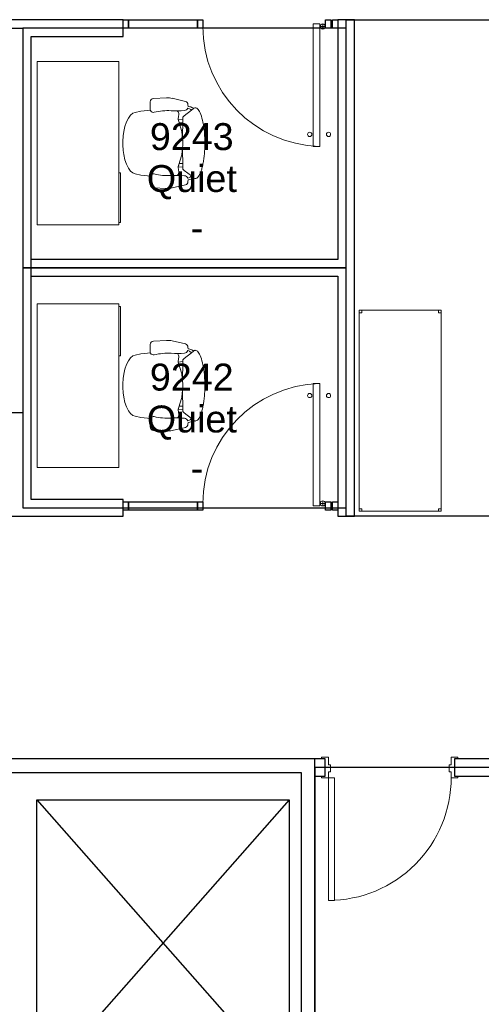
# Model space of a CAD drawing. Header units: inches. Extents: x -1 to 4727, y -3 to 1727.
# Tile 21 of 163: x 1123 to 1258, y 1002 to 1291. Entities that reach past the tile are written whole.
import ezdxf

# ---------------------------------------------------------------- set-up
doc = ezdxf.new("R2010")
doc.units = ezdxf.units.IN
doc.header["$LTSCALE"] = 42
doc.header["$MEASUREMENT"] = 0
doc.layers.get('0').update_dxf_attribs({"linetype": 'CONTINUOUS'})
for name, color, linetype in [('A-FLOR-LEVL', 7, 'CONTINUOUS'), ('I-DOOR', 9, 'CONTINUOUS'), ('I-FURN', 8, 'CONTINUOUS'), ('I-FURN-CHAR', 9, 'CONTINUOUS'), ('I-GLAZ', 8, 'CONTINUOUS'), ('I-WALL', 8, 'CONTINUOUS'), ('Room Names & IDs', 7, 'CONTINUOUS'), ('triLabelLayer', 7, 'CONTINUOUS'), ('triMeasuredGrossAreaLayer', 7, 'CONTINUOUS'), ('triSpaceLayer', 7, 'CONTINUOUS')]:
    doc.layers.add(name, color=color, linetype=linetype)
doc.styles.add('PDF Helvetica', font='Helvetica.ttf')
doc.styles.get("Standard").update_dxf_attribs({"font": 'romans.shx'})

# ---------------------------------------------------------------- blocks, each defined once
blk = doc.blocks.new('Desk - Rectangular - 24 X 48-6938291-FURNITURE PLAN - FLOOR 09 - WEST')
at = {"lineweight": 9}
for p, q in [((54, 27), (6, 27)), ((6, 27), (6, 3)), ((54, 3), (54, 27)), ((6, 3), (54, 3)), ((38.75, 2.5), (38.75, 3)), ((53.25, 3), (53.25, 2.5)), ((53.25, 2.5), (38.75, 2.5))]:
    blk.add_line(p, q, dxfattribs=at)
blk = doc.blocks.new('Chair - Task - Herman Miller - Aeron - Default-V280-FURNITURE PLAN - FLOOR 09 - WEST')
at = {"lineweight": 9}
for p, q in [((-1.86, 13.15), (-5.69, 12.24)), ((3.68, 13.11), (-0.16, 13.31)), ((4.63, 10.03), (4.63, 12.11)), ((-8.1, 10.14), (-8.29, 10.29)), ((-8.1, 10.14), (-7.44, 9.64)), ((-5.32, 8.01), (-7.44, 9.64)), ((-6.47, 10.79), (-6.97, 10.69)), ((-6.69, 10.2), (-6.39, 10.29)), ((-6.46, 11.29), (-6.47, 10.79)), ((-3.61, 9.19), (-3.74, 8.65)), ((-3.5, 9.32), (-3.61, 9.19)), ((-3.23, 9.47), (-3.5, 9.32)), ((5.45, 9.57), (4.56, 9.69)), ((7.37, 9.36), (5.45, 9.57)), ((9.02, 8.99), (7.37, 9.36)), ((9.73, 8.75), (9.02, 8.99)), ((10.41, 8.19), (9.73, 8.75)), ((-4.97, 7.6), (-5.32, 8.01)), ((-4.91, 7.07), (-4.97, 7.6)), ((-3.57, 6.95), (-4.91, 7.07)), ((-4.89, 1.3), (-4.91, 7.07)), ((-4.91, 5.96), (-3.89, 6.02)), ((-3.8, 6.31), (-4.56, 3.74)), ((-3.57, 6.9), (-3.8, 6.31)), ((-3.74, 8.65), (-3.74, 8.54)), ((-3.74, 8.54), (-3.63, 7.72)), ((-3.63, 7.72), (-3.57, 7.19)), ((-3.57, 7.19), (-3.57, 6.9)), ((11.03, 7.34), (10.41, 8.19)), ((11.57, 6.22), (11.03, 7.34)), ((12.02, 4.89), (11.57, 6.22)), ((-4.62, 3.39), (-4.89, 1.3)), ((-4.56, 3.74), (-4.62, 3.39)), ((12.35, 3.38), (12.02, 4.89)), ((12.51, 2.13), (12.35, 3.38)), ((-4.91, -7.07), (-4.89, -1.3)), ((-4.89, -1.3), (-4.62, -3.39)), ((12.35, -3.38), (12.51, -2.13)), ((-4.62, -3.39), (-4.56, -3.74)), ((-4.56, -3.74), (-3.8, -6.31)), ((11.57, -6.22), (12.02, -4.89)), ((12.02, -4.89), (12.35, -3.38)), ((-7.44, -9.64), (-5.32, -8.01)), ((-5.32, -8.01), (-4.97, -7.6)), ((-4.97, -7.6), (-4.91, -7.07)), ((-4.91, -5.96), (-3.89, -6.02)), ((-3.57, -6.95), (-4.91, -7.07)), ((-3.8, -6.31), (-3.57, -6.9)), ((-3.63, -7.72), (-3.74, -8.54)), ((-3.74, -8.54), (-3.74, -8.65)), ((-3.74, -8.65), (-3.61, -9.19)), ((-3.57, -7.19), (-3.63, -7.72)), ((-3.57, -6.9), (-3.57, -7.19)), ((9.73, -8.75), (10.41, -8.19)), ((10.41, -8.19), (11.03, -7.34)), ((11.03, -7.34), (11.57, -6.22)), ((-8.29, -10.29), (-8.1, -10.14)), ((-7.44, -9.64), (-8.1, -10.14)), ((-6.97, -10.69), (-6.47, -10.79)), ((-6.39, -10.29), (-6.69, -10.2)), ((-6.47, -10.79), (-6.46, -11.29)), ((-3.61, -9.19), (-3.5, -9.32)), ((-3.5, -9.32), (-3.23, -9.47)), ((4.56, -9.69), (5.45, -9.57)), ((4.63, -12.11), (4.63, -10.03)), ((5.45, -9.57), (7.37, -9.36)), ((7.37, -9.36), (9.02, -8.99)), ((9.02, -8.99), (9.73, -8.75)), ((-5.69, -12.24), (-1.86, -13.15)), ((-0.16, -13.31), (3.68, -13.11))]:
    blk.add_line(p, q, dxfattribs=at)
for centre, radius, start, end in [((-5.46, 11.27), 1, 103.3925, 178.698), ((-0.47, 7.31), 6, 87.0643, 103.3925), ((3.63, 12.11), 1, 0, 87.0643), ((-8.57, 9.93), 0.45, 52.4809, 89.3775), ((-6.72, 8.74), 1.96, 97.4331, 134.5669), ((-6.33, 8.94), 1.31, 105.9454, 147.8944), ((-5.34, 10.69), 1.13, 200.7831, 264.9363), ((-3.13, 35.67), 26.21, 264.9363, 273.5466), ((-0.51, -6.46), 16, 75.7341, 93.5466), ((3.66, 9.96), 0.937, 255.7341, 335.4422), ((3.63, 10.03), 1, 332.4862, 360), ((17.99, -0.99), 22.97, 159.7776, 162.2357), ((27.52, 0), 32.43, 177.709, 182.291), ((-4.36, 0), 17, 352.8004, 7.1996), ((17.99, 0.99), 22.97, 197.7643, 200.2224), ((-8.57, -9.93), 0.45, 270.6225, 307.5191), ((-6.72, -8.74), 1.96, 225.4331, 262.5669), ((-6.33, -8.94), 1.31, 212.1056, 254.0546), ((-5.46, -11.27), 1, 181.302, 256.6075), ((-5.34, -10.69), 1.13, 95.0637, 159.2169), ((-3.13, -35.67), 26.21, 86.4534, 95.0637), ((-0.51, 6.46), 16, 266.4534, 284.2659), ((3.66, -9.96), 0.937, 24.5578, 104.2659), ((3.63, -10.03), 1, 360, 27.5138), ((-0.47, -7.31), 6, 256.6075, 272.9357), ((3.63, -12.11), 1, 272.9357, 360)]:
    blk.add_arc(centre, radius, start, end, dxfattribs=at)
blk.add_open_spline([(-8.56, 10.38), (-8.71, 10.38), (-9.01, 10.3), (-9.44, 9.92), (-9.85, 9.29), (-10.23, 8.44), (-10.57, 7.37), (-10.86, 6.13), (-11.1, 4.73), (-11.32, 2.72), (-11.42, 0.54), (-11.37, -1.63), (-11.23, -3.75), (-10.89, -6.21), (-10.25, -8.54), (-9.59, -9.79), (-9.01, -10.3), (-8.71, -10.38), (-8.56, -10.38)], degree=3, knots=[0, 0, 0, 0, 0.05, 0.1, 0.15, 0.2, 0.25, 0.3, 0.35, 0.4, 0.5, 0.55, 0.6, 0.7, 0.8, 0.9, 0.95, 1, 1, 1, 1], dxfattribs=at)
blk = doc.blocks.new('Desk - Rectangular - 24 X 48-6938310-FURNITURE PLAN - FLOOR 09 - WEST')
at = {"lineweight": 9}
for p, q in [((38.75, -2.5), (53.25, -2.5)), ((38.75, -3), (38.75, -2.5)), ((53.25, -2.5), (53.25, -3)), ((6, -27), (6, -3)), ((6, -3), (54, -3)), ((54, -3), (54, -27)), ((54, -27), (6, -27))]:
    blk.add_line(p, q, dxfattribs=at)
blk = doc.blocks.new('Chair - Task - Herman Miller - Aeron - Default-V296-FURNITURE PLAN - FLOOR 09 - WEST')
at = {"lineweight": 9}
for p, q in [((-5.69, 12.24), (-1.86, 13.15)), ((-0.16, 13.31), (3.68, 13.11)), ((4.63, 12.11), (4.63, 10.03)), ((-8.29, 10.29), (-8.1, 10.14)), ((-7.44, 9.64), (-8.1, 10.14)), ((-7.44, 9.64), (-5.32, 8.01)), ((-6.97, 10.69), (-6.47, 10.79)), ((-6.39, 10.29), (-6.69, 10.2)), ((-6.47, 10.79), (-6.46, 11.29)), ((-3.74, 8.65), (-3.61, 9.19)), ((-3.61, 9.19), (-3.5, 9.32)), ((-3.5, 9.32), (-3.23, 9.47)), ((4.56, 9.69), (5.45, 9.57)), ((5.45, 9.57), (7.37, 9.36)), ((7.37, 9.36), (9.02, 8.99)), ((9.02, 8.99), (9.73, 8.75)), ((9.73, 8.75), (10.41, 8.19)), ((-5.32, 8.01), (-4.97, 7.6)), ((-4.97, 7.6), (-4.91, 7.07)), ((-3.57, 6.95), (-4.91, 7.07)), ((-4.91, 7.07), (-4.89, 1.3)), ((-4.91, 5.96), (-3.89, 6.02)), ((-4.56, 3.74), (-3.8, 6.31)), ((-3.8, 6.31), (-3.57, 6.9)), ((-3.74, 8.54), (-3.74, 8.65)), ((-3.63, 7.72), (-3.74, 8.54)), ((-3.57, 7.19), (-3.63, 7.72)), ((-3.57, 6.9), (-3.57, 7.19)), ((10.41, 8.19), (11.03, 7.34)), ((11.03, 7.34), (11.57, 6.22)), ((11.57, 6.22), (12.02, 4.89)), ((-4.89, 1.3), (-4.62, 3.39)), ((-4.62, 3.39), (-4.56, 3.74)), ((12.02, 4.89), (12.35, 3.38)), ((12.35, 3.38), (12.51, 2.13)), ((-4.89, -1.3), (-4.91, -7.07)), ((-4.62, -3.39), (-4.89, -1.3)), ((12.51, -2.13), (12.35, -3.38)), ((-4.56, -3.74), (-4.62, -3.39)), ((-3.8, -6.31), (-4.56, -3.74)), ((12.02, -4.89), (11.57, -6.22)), ((12.35, -3.38), (12.02, -4.89)), ((-5.32, -8.01), (-7.44, -9.64)), ((-4.97, -7.6), (-5.32, -8.01)), ((-4.91, -7.07), (-4.97, -7.6)), ((-4.91, -5.96), (-3.89, -6.02)), ((-3.57, -6.95), (-4.91, -7.07)), ((-3.57, -6.9), (-3.8, -6.31)), ((-3.74, -8.54), (-3.63, -7.72)), ((-3.74, -8.65), (-3.74, -8.54)), ((-3.61, -9.19), (-3.74, -8.65)), ((-3.63, -7.72), (-3.57, -7.19)), ((-3.57, -7.19), (-3.57, -6.9)), ((10.41, -8.19), (9.73, -8.75)), ((11.03, -7.34), (10.41, -8.19)), ((11.57, -6.22), (11.03, -7.34)), ((-8.1, -10.14), (-8.29, -10.29)), ((-8.1, -10.14), (-7.44, -9.64)), ((-6.47, -10.79), (-6.97, -10.69)), ((-6.69, -10.2), (-6.39, -10.29)), ((-6.46, -11.29), (-6.47, -10.79)), ((-3.5, -9.32), (-3.61, -9.19)), ((-3.23, -9.47), (-3.5, -9.32)), ((5.45, -9.57), (4.56, -9.69)), ((4.63, -10.03), (4.63, -12.11)), ((7.37, -9.36), (5.45, -9.57)), ((9.02, -8.99), (7.37, -9.36)), ((9.73, -8.75), (9.02, -8.99)), ((-1.86, -13.15), (-5.69, -12.24)), ((3.68, -13.11), (-0.16, -13.31))]:
    blk.add_line(p, q, dxfattribs=at)
for centre, radius, start, end in [((-5.46, 11.27), 1, 103.3925, 178.698), ((-0.47, 7.31), 6, 87.0643, 103.3925), ((3.63, 12.11), 1, 0, 87.0643), ((-8.57, 9.93), 0.45, 52.4809, 89.3775), ((-6.72, 8.74), 1.96, 97.4331, 134.5669), ((-6.33, 8.94), 1.31, 105.9454, 147.8944), ((-5.34, 10.69), 1.13, 200.7831, 264.9363), ((-3.13, 35.67), 26.21, 264.9363, 273.5466), ((-0.51, -6.46), 16, 75.7341, 93.5466), ((3.66, 9.96), 0.937, 255.7341, 335.4422), ((3.63, 10.03), 1, 332.4862, 0), ((17.99, -0.99), 22.97, 159.7776, 162.2357), ((27.52, 0), 32.43, 177.709, 182.291), ((-4.36, 0), 17, 352.8004, 7.1996), ((17.99, 0.99), 22.97, 197.7643, 200.2224), ((-8.57, -9.93), 0.45, 270.6225, 307.5191), ((-6.72, -8.74), 1.96, 225.4331, 262.5669), ((-6.33, -8.94), 1.31, 212.1056, 254.0546), ((-5.46, -11.27), 1, 181.302, 256.6075), ((-5.34, -10.69), 1.13, 95.0637, 159.2169), ((-3.13, -35.67), 26.21, 86.4534, 95.0637), ((-0.51, 6.46), 16, 266.4534, 284.2659), ((3.66, -9.96), 0.937, 24.5578, 104.2659), ((3.63, -10.03), 1, 0, 27.5138), ((-0.47, -7.31), 6, 256.6075, 272.9357), ((3.63, -12.11), 1, 272.9357, 0)]:
    blk.add_arc(centre, radius, start, end, dxfattribs=at)
blk.add_open_spline([(-8.56, -10.38), (-8.71, -10.38), (-9.01, -10.3), (-9.59, -9.79), (-10.25, -8.54), (-10.89, -6.21), (-11.23, -3.75), (-11.37, -1.63), (-11.42, 0.54), (-11.32, 2.72), (-11.1, 4.73), (-10.86, 6.13), (-10.57, 7.37), (-10.23, 8.44), (-9.85, 9.29), (-9.44, 9.92), (-9.01, 10.3), (-8.71, 10.38), (-8.56, 10.38)], degree=3, knots=[-1, -1, -1, -1, -0.95, -0.9, -0.8, -0.7, -0.6, -0.55, -0.5, -0.4, -0.35, -0.3, -0.25, -0.2, -0.15, -0.1, -0.05, 0, 0, 0, 0], dxfattribs=at)
blk = doc.blocks.new('Door CW - Single - Offset Pivot Hinge - Single Swing - w Rails - Default - Interior CISCO-7565966-FURNITURE PLAN - FLOOR 09 - WEST')
at = {"lineweight": 9}
for p, q in [((14.38, 35.92), (16.37, 35.92)), ((14.38, 35.92), (14.38, 0)), ((16.37, 35.92), (16.37, 0)), ((16.44, 0.75), (17.94, 0.75)), ((17.19, 1.5), (17.19, 0)), ((14.38, 0), (16.37, 0))]:
    blk.add_line(p, q, dxfattribs=at)
for centre, radius in [((13.37, 32.42), 0.625), ((18.87, 32.42), 0.625), ((17.19, 0.75), 0.75)]:
    blk.add_circle(centre, radius, dxfattribs=at)
blk.add_arc((17.19, 0.75), 35.19, 91.7303, 180, dxfattribs=at)
blk = doc.blocks.new('Door CW - Single - Offset Pivot Hinge - Single Swing - w Rails - Default - Interior CISCO-7565961-FURNITURE PLAN - FLOOR 09 - WEST')
at = {"lineweight": 9}
for p, q in [((14.38, -35.92), (14.38, 0)), ((14.38, 0), (16.37, 0)), ((16.37, -35.92), (16.37, 0)), ((17.19, -1.5), (17.19, 0)), ((16.44, -0.75), (17.94, -0.75)), ((14.38, -35.92), (16.37, -35.92))]:
    blk.add_line(p, q, dxfattribs=at)
for centre, radius in [((17.19, -0.75), 0.75), ((13.37, -32.42), 0.625), ((18.87, -32.42), 0.625)]:
    blk.add_circle(centre, radius, dxfattribs=at)
blk.add_arc((17.19, -0.75), 35.19, 180, 268.2697, dxfattribs=at)
blk = doc.blocks.new('Shelving - Open - placeholder trash-7200707-FURNITURE PLAN - FLOOR 09 - WEST')
at = {"lineweight": 9}
for p, q in [((-31.14, -24.87), (-31.14, -0.87)), ((27.86, -0.87), (-31.14, -0.87)), ((-31.14, -0.87), (-31.14, -24.87)), ((-31.14, -1.62), (-30.39, -1.62)), ((-30.39, -1.62), (-30.39, -0.87)), ((27.11, -0.87), (27.11, -1.62)), ((27.11, -1.62), (27.86, -1.62)), ((27.86, -0.87), (27.86, -24.87)), ((27.86, -24.87), (27.86, -0.87)), ((-30.39, -24.12), (-31.14, -24.12)), ((27.86, -24.87), (-31.14, -24.87)), ((-31.14, -24.87), (27.86, -24.87)), ((-30.39, -24.87), (-30.39, -24.12)), ((27.11, -24.12), (27.11, -24.87)), ((27.86, -24.12), (27.11, -24.12))]:
    blk.add_line(p, q, dxfattribs=at)

msp = doc.modelspace()

# ---------------------------------------------------------------- linework, layer by layer
at = {"layer": 'A-FLOR-LEVL'}
for p, q in [((1127.75, 1062.5), (1201.75, 1062.5)), ((1127.75, 978.5), (1127.75, 1062.5)), ((1127.75, 1062.5), (1201.75, 978.5)), ((1201.75, 1062.5), (1127.75, 978.5)), ((1201.75, 1062.5), (1201.75, 978.5))]:
    msp.add_line(p, q, dxfattribs=at)
at = {"layer": 'I-DOOR', "lineweight": 18}
for p, q in [((1211.25, 1074.5), (1211.25, 1075)), ((1211.25, 1075), (1213.25, 1075)), ((1212.25, 1074.5), (1211.25, 1074.5)), ((1212.25, 1069.5), (1212.25, 1074.5)), ((1213.25, 1075), (1213.25, 1072.75)), ((1213.25, 1072.75), (1213.88, 1072.75)), ((1213.88, 1072.75), (1213.88, 1070.75)), ((1248.62, 1072.75), (1249.25, 1072.75)), ((1248.62, 1070.75), (1248.62, 1072.75)), ((1249.25, 1075), (1251.25, 1075)), ((1249.25, 1072.75), (1249.25, 1075)), ((1250.25, 1074.5), (1250.25, 1069.5)), ((1251.25, 1074.5), (1250.25, 1074.5)), ((1251.25, 1075), (1251.25, 1074.5)), ((1211.25, 1069.5), (1212.25, 1069.5)), ((1211.25, 1069), (1211.25, 1069.5)), ((1213.25, 1070.75), (1213.25, 1069)), ((1213.88, 1070.75), (1213.25, 1070.75)), ((1249.25, 1070.75), (1248.62, 1070.75)), ((1249.25, 1069), (1249.25, 1070.75)), ((1250.25, 1069.5), (1251.25, 1069.5)), ((1251.25, 1069.5), (1251.25, 1069)), ((1213.25, 1069), (1211.25, 1069)), ((1213.25, 1069), (1215, 1069)), ((1213.25, 1069), (1213.25, 1033)), ((1215, 1069), (1215, 1033)), ((1251.25, 1069), (1249.25, 1069)), ((1213.25, 1033), (1215, 1033))]:
    msp.add_line(p, q, dxfattribs=at)
at = {"layer": 'I-DOOR'}
for points in [[(1212.41, 1291.48), (1213.97, 1291.48), (1213.97, 1288.98), (1212.41, 1288.98)], [(1214.44, 1291.48), (1216, 1291.48), (1216, 1288.98), (1214.44, 1288.98)], [(1212.41, 1150.01), (1213.97, 1150.01), (1213.97, 1147.51), (1212.41, 1147.51)], [(1214.44, 1150.01), (1216, 1150.01), (1216, 1147.51), (1214.44, 1147.51)]]:
    msp.add_lwpolyline(points, close=True, dxfattribs=at)
at = {"layer": 'I-DOOR', "lineweight": 18}
msp.add_arc((1213.25, 1069), 36, 270, 0.2053, dxfattribs=at)
at = {"layer": 'I-GLAZ'}
for points in [[(1153.06, 1291.48), (1154.62, 1291.48), (1154.62, 1288.98), (1153.06, 1288.98)], [(1154.62, 1291.48), (1174.84, 1291.48), (1174.84, 1288.98), (1154.62, 1288.98)], [(1174.84, 1291.48), (1176.41, 1291.48), (1176.41, 1288.98), (1174.84, 1288.98)], [(1153.06, 1150.01), (1154.62, 1150.01), (1154.62, 1147.51), (1153.06, 1147.51)], [(1154.62, 1150.01), (1174.84, 1150.01), (1174.84, 1147.51), (1154.62, 1147.51)], [(1174.84, 1150.01), (1176.41, 1150.01), (1176.41, 1147.51), (1174.84, 1147.51)]]:
    msp.add_lwpolyline(points, close=True, dxfattribs=at)
at = {"layer": 'I-WALL'}
for p, q in [((1153.06, 1291.47), (1089.84, 1291.47)), ((1153.06, 1286.59), (1153.06, 1291.47)), ((1216, 1291.47), (1216, 1221.08)), ((1220.88, 1291.47), (1216, 1291.47)), ((1220.88, 1145.81), (1220.88, 1291.47)), ((1126.06, 1150.69), (1126.06, 1286.59)), ((1126.06, 1286.59), (1153.06, 1286.59)), ((1216, 1221.08), (1126.06, 1221.08)), ((1126.06, 1216.2), (1216, 1216.2)), ((1216, 1216.2), (1216, 1145.81)), ((1153.06, 1150.69), (1126.06, 1150.69)), ((1153.06, 1145.81), (1153.06, 1150.69)), ((1088.31, 1145.81), (1153.06, 1145.81)), ((1216, 1145.81), (1220.88, 1145.81)), ((1212.25, 1074.5), (1083.06, 1074.5)), ((1212.25, 1069.5), (1212.25, 1074.5)), ((1703, 1074.5), (1250.25, 1074.5)), ((1250.25, 1074.5), (1250.25, 1069.5)), ((1118, 1070.5), (1205.25, 1070.5)), ((1205.25, 1070.5), (1205.25, 971)), ((1209.25, 925.01), (1209.25, 1069.5)), ((1209.25, 1069.5), (1212.25, 1069.5)), ((1250.25, 1069.5), (1356, 1069.5))]:
    msp.add_line(p, q, dxfattribs=at)
at = {"layer": 'triMeasuredGrossAreaLayer'}
msp.add_lwpolyline([(1356, 649.5), (1209.25, 649.5), (1209.25, 1074.5), (1023, 1074.5), (892.75, 1074.5), (892, 1004.5), (892, 649.5), (971, 649.5), (1031, 649.5), (1209.25, 649.5), (1356, 649.5)], dxfattribs=at)
at = {"layer": 'triSpaceLayer'}
for points in [[(1123.62, 1176.07), (1010.57, 1176.07), (1010.57, 1288.98), (1123.62, 1288.98)], [(1218.44, 1288.98), (1123.62, 1288.98), (1123.62, 1218.62), (1218.44, 1218.65)], [(1492.12, 1291.47), (1492.12, 1175.67), (1446.21, 1175.67), (1446.21, 1145.81), (1218.44, 1145.81), (1218.44, 1291.48)], [(1218.44, 1218.65), (1123.62, 1218.62), (1123.62, 1148.25), (1218.44, 1148.25)], [(1209.25, 925.01), (1356, 925.01), (1356, 1072), (1209.25, 1072)]]:
    msp.add_lwpolyline(points, close=True, dxfattribs=at)

# ---------------------------------------------------------------- block references
at = {"layer": 'I-DOOR'}
for name, p in [('Door CW - Single - Offset Pivot Hinge - Single Swing - w Rails - Default - Interior CISCO-7565961-FURNITURE PLAN - FLOOR 09 - WEST', (1194.41, 1290.23)), ('Door CW - Single - Offset Pivot Hinge - Single Swing - w Rails - Default - Interior CISCO-7565966-FURNITURE PLAN - FLOOR 09 - WEST', (1194.41, 1148.76))]:
    msp.add_blockref(name, p, dxfattribs=at)
at = {"layer": 'I-FURN'}
for name, p, rotation in [('Desk - Rectangular - 24 X 48-6938310-FURNITURE PLAN - FLOOR 09 - WEST', (1154.81, 1285.25), 269.9999999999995), ('Desk - Rectangular - 24 X 48-6938291-FURNITURE PLAN - FLOOR 09 - WEST', (1154.81, 1154.06), 90.00000000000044), ('Shelving - Open - placeholder trash-7200707-FURNITURE PLAN - FLOOR 09 - WEST', (1247.18, 1175.05), 269.9999999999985)]:
    msp.add_blockref(name, p, dxfattribs=dict(at, rotation=rotation))
at = {"layer": 'I-FURN-CHAR', "rotation": 180}
for name, p in [('Chair - Task - Herman Miller - Aeron - Default-V296-FURNITURE PLAN - FLOOR 09 - WEST', (1165.61, 1255.25)), ('Chair - Task - Herman Miller - Aeron - Default-V280-FURNITURE PLAN - FLOOR 09 - WEST', (1165.61, 1184.06))]:
    msp.add_blockref(name, p, dxfattribs=at)

# ---------------------------------------------------------------- texts
at = {"layer": 'Room Names & IDs', "attachment_point": 4, "style": 'PDF Helvetica'}
for s, insert, char_height in [('9243', (1160.89, 1257.11), 7.902), ('Quiet', (1160, 1243.78), 7.902), ('-', (1172.9, 1230.45), 7.9), ('9242', (1160.89, 1186.53), 7.902), ('Quiet', (1160, 1173.2), 7.902), ('-', (1172.9, 1159.87), 7.9)]:
    msp.add_mtext(s, dxfattribs=dict(at, insert=insert, char_height=char_height))
at = {"layer": 'triLabelLayer', "color": 7, "char_height": 10, "attachment_point": 5}
for insert in [(1171.03, 1253.8), (1171.03, 1183.45)]:
    msp.add_mtext('{\\fSansSerif;\\H0.01;}', dxfattribs=dict(at, insert=insert))

doc.saveas('drawing.dxf')
